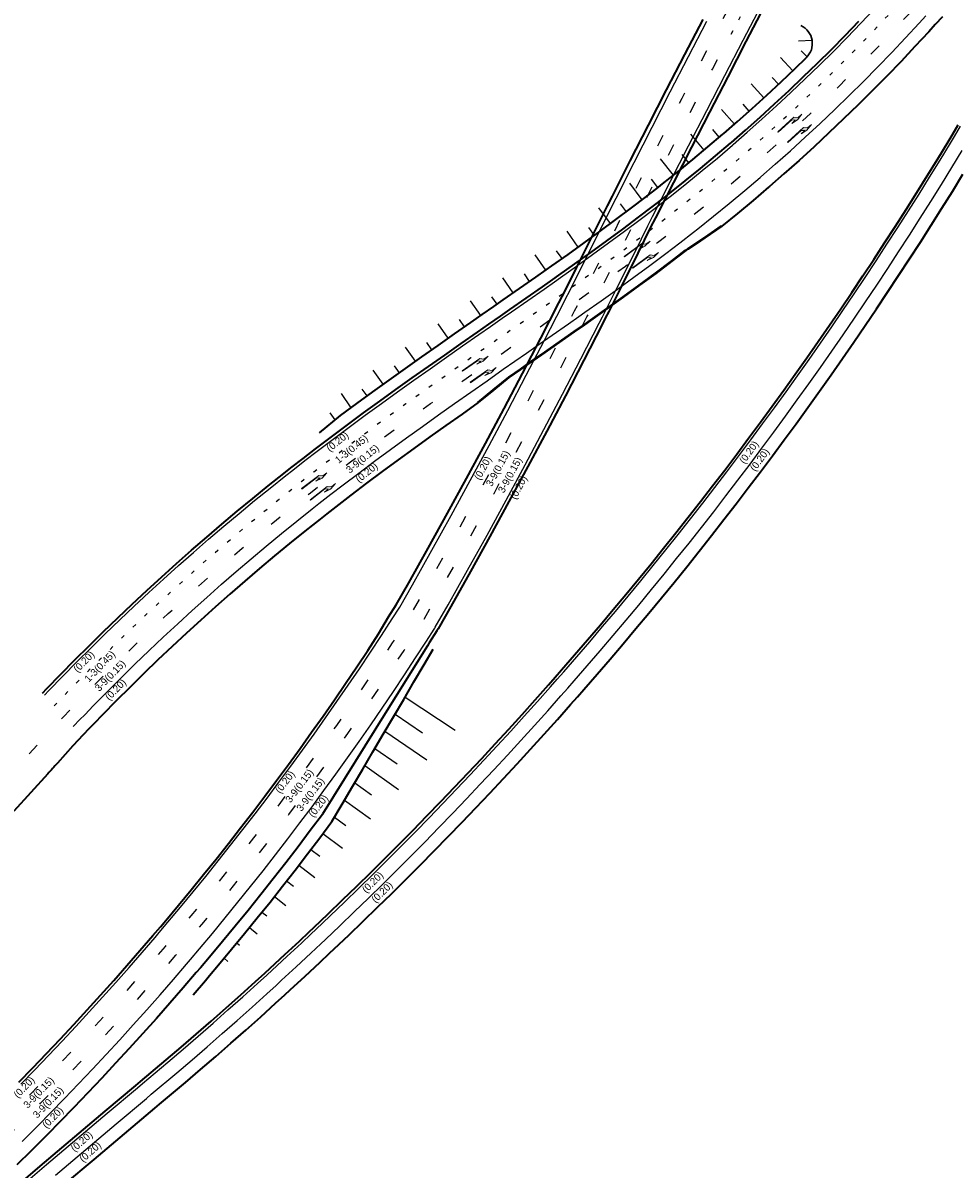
# Model space of a CAD drawing. Header units: metres. Extents: x 84265 to 85604, y 451334 to 452912.
# Tile 4 of 7: x 84920 to 85155, y 452040 to 452328. Entities that reach past the tile are written whole.
import ezdxf

# ---------------------------------------------------------------- set-up
doc = ezdxf.new("R2010")
doc.units = ezdxf.units.M
doc.linetypes.add('13strp', pattern=[4, 1, -3])
doc.linetypes.add('39strp', pattern=[12, 3, -9])
doc.layers.get('0').update_dxf_attribs({"linetype": 'CONTINUOUS'})
for name, color, linetype, lineweight in [('gr-nw-barrier_beton', 210, 'barrbeton', 35), ('gw-nw-kruinlijn', 90, 'CONTINUOUS', 35), ('gw-nw-taludarc', 90, 'CONTINUOUS', 25), ('gw-nw-teenlijn', 90, 'CONTINUOUS', 25), ('mk-nw-13streep 0.45', 7, '13strp', 25), ('mk-nw-39streep 0.15', 7, '39strp', 25), ('mk-nw-pijlre750', 7, 'CONTINUOUS', 18), ('mk-nw-streep 0.20', 7, 'CONTINUOUS', 25), ('mk-nw-t18_1000', 7, 'CONTINUOUS', 18), ('vh-nw-randverharding nieuw', 6, 'CONTINUOUS', 35), ('vh-nw-randverharding oud', 6, 'CONTINUOUS', 35)]:
    doc.layers.add(name, color=color, linetype=linetype, lineweight=lineweight)
doc.styles.add('rtw_iso', font='iso-rtw.shx')
doc.linetypes.add('barrbeton', pattern='A,2,-1,[174,RTW.shx,S=0.5,R=0,X=0,Y=0],-1', length=4)

# ---------------------------------------------------------------- blocks, each defined once
blk = doc.blocks.new('pijlre_750')
blk.add_hatch(color=256).paths.add_polyline_path([(5.45, 0.37), (0, 0.37), (0, 0.23), (4.6, 0.23), (5.2, -0.38), (4, -0.38), (5.7, -0.68), (7.5, -0.38), (6.2, -0.38)])
for p, q in [((0, 0.37), (5.45, 0.37)), ((0, 0.37), (0, 0.23)), ((0, 0.23), (4.6, 0.23)), ((5.2, -0.38), (4.6, 0.23)), ((6.2, -0.38), (5.45, 0.37)), ((4, -0.38), (5.2, -0.38)), ((5.7, -0.68), (4, -0.38)), ((5.7, -0.68), (7.5, -0.38)), ((6.2, -0.38), (7.5, -0.38))]:
    blk.add_line(p, q)

msp = doc.modelspace()

# ---------------------------------------------------------------- linework, layer by layer
at = {"layer": 'gr-nw-barrier_beton', "flags": 128}
msp.add_lwpolyline([(85034.38, 452232.59), (85038.24, 452235.76), (85042.12, 452238.93), (85045.04, 452240.96), (85047.96, 452243), (85050.32, 452244.65), (85058.55, 452250.39), (85061.14, 452252.21), (85062.66, 452253.29), (85066.77, 452256.21), (85070.87, 452259.15), (85074.96, 452262.12), (85079.04, 452265.13), (85083.11, 452268.17), (85086.62, 452270.85), (85087.16, 452271.26), (85090.29, 452273.35), (85091.41, 452274.11), (85095.64, 452277)], dxfattribs=at)
at = {"layer": 'gw-nw-kruinlijn', "flags": 128}
for points in [[(84994.48, 452224.94), (84999.81, 452229.29), (85003.87, 452232.29), (85007.95, 452235.25), (85012.03, 452238.2), (85016.12, 452241.12), (85020.22, 452244.03), (85024.33, 452246.92), (85028.43, 452249.8), (85032.54, 452252.67), (85035.46, 452254.7), (85038.39, 452256.74), (85040.75, 452258.39), (85048.92, 452264.1), (85051.49, 452265.91), (85052.99, 452266.97), (85057.04, 452269.84), (85061.07, 452272.73), (85065.08, 452275.64), (85069.06, 452278.58), (85073.01, 452281.53), (85076.41, 452284.13), (85079.78, 452286.75), (85080.81, 452287.55), (85084.65, 452290.62), (85088.46, 452293.72), (85092.24, 452296.87), (85095.99, 452300.06), (85096.2, 452300.24), (85099.7, 452303.29), (85103.37, 452306.56), (85107.01, 452309.87), (85110.61, 452313.22), (85114.18, 452316.61), (85116.98, 452319.33)], [(84962.69, 452083.51), (84965.8, 452087.12), (84966.85, 452088.35), (84969.1, 452091.02), (84972.38, 452094.94), (84975.63, 452098.88), (84978.86, 452102.85), (84982.06, 452106.84), (84985.23, 452110.85), (84988.38, 452114.88), (84991.49, 452118.93), (84994.58, 452123), (84997.64, 452127.1), (85000.22, 452131.48), (85002.79, 452135.87), (85005.37, 452140.26), (85007.95, 452144.65), (85010.53, 452149.05), (85013.11, 452153.44), (85015.69, 452157.84), (85018.28, 452162.25), (85020.86, 452166.65), (85020.86, 452166.65), (85023.11, 452170.48)]]:
    msp.add_lwpolyline(points, dxfattribs=at)
at = {"layer": 'gw-nw-taludarc'}
for p, q in [((85118.44, 452323.67), (85114.99, 452323.5)), ((85113.6, 452316.06), (85110.47, 452319.4)), ((85117.18, 452319.53), (85115.66, 452321.05)), ((85106.31, 452309.23), (85103.14, 452312.77)), ((85109.98, 452312.63), (85108.39, 452314.35)), ((85102.61, 452305.88), (85101.06, 452307.65)), ((85098.87, 452302.57), (85095.65, 452306.31)), ((85095.09, 452299.3), (85093.45, 452301.25)), ((85091.28, 452296.07), (85087.95, 452300.11)), ((85083.55, 452289.74), (85080.26, 452293.91)), ((85087.43, 452292.88), (85085.77, 452294.95)), ((85075.68, 452283.57), (85072.56, 452287.71)), ((85079.64, 452286.63), (85078.03, 452288.72)), ((85067.69, 452277.57), (85064.78, 452281.56)), ((85071.7, 452280.56), (85070.2, 452282.58)), ((85059.61, 452271.68), (85056.8, 452275.63)), ((85063.66, 452274.61), (85062.23, 452276.61)), ((85051.46, 452265.89), (85048.8, 452269.69)), ((85055.54, 452268.78), (85054.17, 452270.72)), ((85043.27, 452260.15), (85040.67, 452263.9)), ((85047.37, 452263.02), (85046.06, 452264.9)), ((85035.07, 452254.43), (85032.5, 452258.13)), ((85039.17, 452257.29), (85037.88, 452259.15)), ((85026.87, 452248.7), (85024.33, 452252.34)), ((85030.97, 452251.57), (85029.69, 452253.4)), ((85018.7, 452242.94), (85016.18, 452246.51)), ((85022.78, 452245.83), (85021.52, 452247.63)), ((85010.56, 452237.13), (85008.02, 452240.67)), ((85014.62, 452240.05), (85013.36, 452241.82)), ((85002.47, 452231.25), (85000.05, 452234.78)), ((85006.5, 452234.2), (85005.24, 452235.94)), ((85016.04, 452158.43), (85028.61, 452150.05)), ((85013.51, 452154.12), (85020.41, 452149.45)), ((85010.98, 452149.81), (85021.48, 452142.59)), ((85008.44, 452145.49), (85014.01, 452141.61)), ((85005.9, 452141.17), (85014.39, 452135.18)), ((85003.36, 452136.84), (85007.57, 452133.83)), ((85000.82, 452132.51), (85007.34, 452127.77)), ((84998.28, 452128.17), (85001.11, 452126.08)), ((84995.39, 452124.08), (85000.32, 452120.39)), ((84992.37, 452120.09), (84994.6, 452118.4)), ((84989.32, 452116.11), (84993.33, 452113.03)), ((84986.25, 452112.16), (84987.97, 452110.81)), ((84983.15, 452108.22), (84986.05, 452105.93)), ((84980.03, 452104.31), (84981.23, 452103.35)), ((84976.88, 452100.42), (84978.79, 452098.86)), ((84973.71, 452096.55), (84974.42, 452095.95)), ((84970.5, 452092.7), (84971.47, 452091.88))]:
    msp.add_line(p, q, dxfattribs=at)
at = {"layer": 'gw-nw-taludarc', "flags": 128}
msp.add_lwpolyline([(84998.49, 452228.22), (84997.18, 452229.99)], dxfattribs=at)
at = {"layer": 'gw-nw-teenlijn', "lineweight": 30}
msp.add_arc((85113.49, 452322.91), 5, 314.1608, 64.6614, dxfattribs=at)
at = {"layer": 'mk-nw-13streep 0.45', "flags": 128}
for points in [[(85098.11, 452325.28), (85102.73, 452334.13), (85107.37, 452342.97), (85110.14, 452348.22), (85112.03, 452351.71), (85116.82, 452360.45), (85121.65, 452369.17), (85126.52, 452377.87), (85131.42, 452386.55), (85136.37, 452395.2), (85141.35, 452403.83), (85146.38, 452412.44), (85151.44, 452421.03), (85152.45, 452422.73), (85156.55, 452429.59), (85161.69, 452438.13), (85166.87, 452446.65), (85172.09, 452455.15), (85177.34, 452463.61), (85182.64, 452472.06), (85185.36, 452476.37), (85185.38, 452476.4), (85185.39, 452476.41), (85187.97, 452480.54), (85193.28, 452489), (85198.61, 452497.44), (85203.95, 452505.87), (85209.32, 452514.29), (85214.71, 452522.69), (85216.94, 452526.17), (85220.12, 452531.09), (85225.55, 452539.47), (85230.99, 452547.83), (85236.46, 452556.18), (85241.95, 452564.52), (85247.46, 452572.85), (85248.18, 452573.94), (85252.98, 452581.17), (85254.09, 452582.82)], [(84927.76, 452156.19), (84929.05, 452157.54), (84930.43, 452158.97), (84932.53, 452161.14), (84936.04, 452164.7), (84939.58, 452168.24), (84943.15, 452171.74), (84946.75, 452175.21), (84950.37, 452178.66), (84954.03, 452182.07), (84957.72, 452185.45), (84961.44, 452188.79), (84965.18, 452192.11), (84968.96, 452195.39), (84972.76, 452198.64), (84976.59, 452201.86), (84980.45, 452205.04), (84984.34, 452208.19), (84988.25, 452211.31), (84990, 452212.69), (84993.07, 452215.07), (84996.15, 452217.44), (85000.14, 452220.46), (85004.15, 452223.45), (85008.17, 452226.42), (85012.21, 452229.36), (85016.27, 452232.29), (85020.34, 452235.19), (85024.42, 452238.09), (85028.51, 452240.97), (85032.6, 452243.84), (85036.7, 452246.7), (85039.62, 452248.74), (85042.54, 452250.77), (85044.91, 452252.42), (85053.1, 452258.15), (85055.68, 452259.96), (85057.19, 452261.03), (85061.26, 452263.92), (85065.33, 452266.83), (85069.37, 452269.77), (85073.4, 452272.73), (85077.4, 452275.73), (85080.84, 452278.36), (85084.27, 452281.02), (85085.31, 452281.84), (85089.22, 452284.95), (85093.09, 452288.11), (85096.93, 452291.31), (85100.74, 452294.55), (85100.95, 452294.73), (85104.5, 452297.83), (85108.24, 452301.15), (85111.93, 452304.52), (85115.59, 452307.92), (85119.22, 452311.36), (85122.8, 452314.84), (85126.35, 452318.36), (85129.86, 452321.92), (85133.33, 452325.52), (85136.76, 452329.15), (85140.15, 452332.82), (85141.77, 452334.61), (85143.5, 452336.53), (85146.81, 452340.28), (85150.08, 452344.06), (85153.31, 452347.87), (85156.49, 452351.72), (85159.64, 452355.61), (85162.74, 452359.52), (85165.8, 452363.48), (85168.81, 452367.46), (85171.79, 452371.48), (85174.72, 452375.53), (85177.6, 452379.61), (85180.44, 452383.72), (85183.23, 452387.86), (85185.98, 452392.04), (85188.69, 452396.24), (85191.35, 452400.47), (85193.58, 452404.1), (85194.99, 452406.44)]]:
    msp.add_lwpolyline(points, dxfattribs=at)
at = {"layer": 'mk-nw-39streep 0.15', "flags": 128}
for points in [[(84866.97, 452080.22), (84887.38, 452105.06), (84891.91, 452110.38), (84898.39, 452117.97), (84904.91, 452125.53), (84908.19, 452129.29), (84911.48, 452133.04), (84914.78, 452136.77), (84918.11, 452140.47), (84921.45, 452144.16), (84924.83, 452147.82), (84927.51, 452150.69), (84930.2, 452153.54), (84931.65, 452155.05), (84933.02, 452156.47), (84935.1, 452158.62), (84938.59, 452162.17), (84942.11, 452165.68), (84945.66, 452169.16), (84949.23, 452172.61), (84952.84, 452176.03), (84956.48, 452179.42), (84960.14, 452182.78), (84963.84, 452186.11), (84967.56, 452189.4), (84971.31, 452192.66), (84975.09, 452195.89), (84978.9, 452199.09), (84982.73, 452202.25), (84986.59, 452205.38), (84990.48, 452208.48), (84992.22, 452209.85), (84995.27, 452212.22), (84998.33, 452214.58), (85002.3, 452217.58), (85006.29, 452220.56), (85010.3, 452223.51), (85014.33, 452226.45), (85018.37, 452229.36), (85022.43, 452232.26), (85026.5, 452235.15), (85030.58, 452238.02), (85034.67, 452240.89), (85038.76, 452243.75), (85041.68, 452245.78), (85044.6, 452247.82), (85046.96, 452249.46), (85055.17, 452255.2), (85057.75, 452257.02), (85059.27, 452258.09), (85063.36, 452260.99), (85067.43, 452263.91), (85071.5, 452266.86), (85075.54, 452269.84), (85079.57, 452272.86), (85083.04, 452275.51), (85086.49, 452278.19), (85087.54, 452279.01), (85091.48, 452282.15), (85095.38, 452285.33), (85099.25, 452288.55), (85103.08, 452291.82), (85103.3, 452292), (85106.88, 452295.13), (85110.65, 452298.48), (85114.37, 452301.87), (85118.06, 452305.3), (85121.71, 452308.76), (85125.32, 452312.27), (85128.9, 452315.82), (85132.44, 452319.41), (85135.93, 452323.03), (85139.39, 452326.7), (85142.81, 452330.4), (85144.44, 452332.19), (85146.18, 452334.13), (85149.52, 452337.91), (85152.81, 452341.72), (85156.07, 452345.56), (85159.28, 452349.44), (85162.45, 452353.36), (85165.57, 452357.3), (85168.66, 452361.29), (85171.7, 452365.3), (85174.69, 452369.35), (85177.64, 452373.43), (85180.55, 452377.55), (85183.41, 452381.69), (85186.23, 452385.87), (85189, 452390.07), (85191.73, 452394.31), (85194.41, 452398.57), (85196.65, 452402.23), (85198.86, 452405.91), (85199.62, 452407.19), (85202.16, 452411.53), (85204.66, 452415.9), (85207.12, 452420.29), (85209.54, 452424.69), (85211.93, 452429.1), (85214.3, 452433.52), (85216.65, 452437.95), (85218.98, 452442.38), (85221.3, 452446.82), (85223.62, 452451.25), (85223.65, 452451.32), (85228.24, 452460.12), (85232.87, 452468.98), (85237.49, 452477.85), (85242.12, 452486.72), (85246.75, 452495.58), (85251.37, 452504.45), (85256, 452513.31), (85260.62, 452522.18), (85263.66, 452527.99), (85265.25, 452531.04), (85268.87, 452537.97), (85269.88, 452539.91), (85274.51, 452548.77), (85279.16, 452557.6), (85281.5, 452562.01), (85283.86, 452566.4), (85286.23, 452570.79), (85288.62, 452575.16), (85288.65, 452575.21), (85291.03, 452579.52), (85293.47, 452583.86), (85295.94, 452588.18), (85298.43, 452592.48), (85300.7, 452596.33), (85303.52, 452601.03), (85306.12, 452605.27), (85308.76, 452609.48), (85311.42, 452613.68), (85314.13, 452617.85), (85316.07, 452620.8), (85316.87, 452622), (85319.64, 452626.13), (85322.44, 452630.23), (85325.29, 452634.31), (85328.16, 452638.37), (85331.07, 452642.4), (85334.01, 452646.41), (85336.99, 452650.39), (85339.99, 452654.35), (85343.03, 452658.29), (85346.11, 452662.19), (85349.21, 452666.08), (85352.35, 452669.93), (85355.52, 452673.76), (85358.73, 452677.56), (85361.96, 452681.34), (85365.23, 452685.09), (85368.52, 452688.81), (85371.85, 452692.51), (85375.21, 452696.17), (85378.6, 452699.81), (85382.01, 452703.42), (85385.46, 452707), (85388.94, 452710.56), (85392.45, 452714.08), (85395.99, 452717.57), (85399.55, 452721.04), (85403.15, 452724.47), (85406, 452727.16), (85410.42, 452731.25), (85414.1, 452734.6), (85417.8, 452737.93), (85421.53, 452741.23), (85425.28, 452744.52), (85429.04, 452747.78), (85429.16, 452747.88), (85432.82, 452751.03), (85436.62, 452754.27), (85440.43, 452757.49), (85444.24, 452760.71), (85448.07, 452763.92), (85451.9, 452767.13), (85455.73, 452770.34), (85456.2, 452770.73), (85463.4, 452776.75), (85471.08, 452783.17), (85478.75, 452789.58), (85486.42, 452796), (85494.09, 452802.41), (85501.76, 452808.82), (85509.44, 452815.24), (85517.11, 452821.65), (85524.78, 452828.07), (85532.45, 452834.48), (85540.12, 452840.9), (85547.8, 452847.31), (85555.47, 452853.72), (85560.65, 452858.05), (85563.14, 452860.14), (85570.81, 452866.55), (85578.48, 452872.97), (85585.44, 452878.78), (85586.15, 452879.38), (85593.83, 452885.79), (85599.54, 452890.47)], [(84268.18, 451339.36), (84329.11, 451409.2), (84335.69, 451416.73), (84342.28, 451424.26), (84343.3, 451425.43), (84348.86, 451431.79), (84355.44, 451439.31), (84362.02, 451446.84), (84368.42, 451454.15), (84368.61, 451454.37), (84375.19, 451461.9), (84381.77, 451469.42), (84388.36, 451476.95), (84394.94, 451484.48), (84401.52, 451492.01), (84407.72, 451499.09), (84408.11, 451499.53), (84414.69, 451507.06), (84421.27, 451514.59), (84427.86, 451522.12), (84434.44, 451529.64), (84441.02, 451537.17), (84447.6, 451544.7), (84454.19, 451552.23), (84460.77, 451559.75), (84463.99, 451563.44), (84467.35, 451567.28), (84473.94, 451574.81), (84480.52, 451582.34), (84487.1, 451589.86), (84493.69, 451597.39), (84500.27, 451604.92), (84506.85, 451612.45), (84513.43, 451619.98), (84520.02, 451627.5), (84520.27, 451627.79), (84526.6, 451635.03), (84533.18, 451642.56), (84539.77, 451650.09), (84546.35, 451657.61), (84552.93, 451665.14), (84559.52, 451672.67), (84566.1, 451680.2), (84572.68, 451687.72), (84579.27, 451695.25), (84585.85, 451702.78), (84592.43, 451710.31), (84599.01, 451717.83), (84605.6, 451725.36), (84612.18, 451732.89), (84618.76, 451740.42), (84623.18, 451745.47), (84625.35, 451747.94), (84631.93, 451755.47), (84638.51, 451763), (84645.1, 451770.53), (84651.68, 451778.05), (84658.26, 451785.58), (84664.84, 451793.11), (84671.43, 451800.64), (84678.01, 451808.16), (84684.59, 451815.69), (84691.18, 451823.22), (84697.76, 451830.75), (84704.34, 451838.27), (84705.07, 451839.11), (84710.93, 451845.8), (84717.52, 451853.3), (84718.23, 451854.1), (84724.14, 451860.77), (84730.8, 451868.21), (84731.45, 451868.94), (84737.49, 451875.62), (84744.22, 451883), (84750.98, 451890.34), (84757.78, 451897.65), (84764.61, 451904.93), (84771.48, 451912.18), (84778.38, 451919.4), (84785.32, 451926.58), (84792.28, 451933.73), (84799.29, 451940.84), (84806.32, 451947.93), (84813.4, 451954.98), (84820.5, 451961.99), (84827.64, 451968.97), (84834.81, 451975.92), (84842.01, 451982.83), (84849.25, 451989.71), (84856.51, 451996.56), (84859.74, 451999.57), (84863.82, 452003.37), (84871.15, 452010.16), (84874.37, 452013.14), (84878.49, 452016.95), (84885.83, 452023.75), (84893.15, 452030.59), (84896.8, 452034.03), (84900.43, 452037.48), (84904.06, 452040.94), (84907.66, 452044.43), (84911.25, 452047.94), (84914.82, 452051.47), (84915.77, 452052.42), (84918.84, 452055.5), (84921.9, 452058.6), (84925.4, 452062.21), (84928.87, 452065.83), (84932.32, 452069.48), (84935.75, 452073.15), (84939.15, 452076.85), (84942.53, 452080.57), (84945.88, 452084.31), (84949.2, 452088.08), (84952.5, 452091.86), (84955.78, 452095.67), (84956.81, 452096.88), (84959.02, 452099.5), (84962.25, 452103.36), (84965.44, 452107.23), (84968.61, 452111.13), (84971.75, 452115.05), (84974.87, 452118.99), (84977.96, 452122.95), (84981.02, 452126.93), (84984.06, 452130.93), (84987.07, 452134.95), (84990.05, 452138.99), (84993, 452143.06), (84995.93, 452147.14), (84998.83, 452151.24), (85001.7, 452155.36), (85004.54, 452159.5), (85007.35, 452163.66), (85010.14, 452167.84), (85012.9, 452172.04), (85015.63, 452176.26), (85017.54, 452179.25), (85017.59, 452179.32), (85017.63, 452179.39), (85020.82, 452185.03), (85025.72, 452193.76), (85030.58, 452202.52), (85035.39, 452211.31), (85040.15, 452220.13), (85044.86, 452228.97), (85049.52, 452237.84), (85054.14, 452246.73), (85058.7, 452255.65), (85059.52, 452257.24), (85060.38, 452258.95), (85063.22, 452264.59), (85067.69, 452273.55), (85070.91, 452280.08), (85072.12, 452282.48), (85076.65, 452291.39), (85081.19, 452300.29), (85085.75, 452309.18), (85090.34, 452318.06), (85094.94, 452326.93), (85099.56, 452335.79), (85104.21, 452344.64), (85106.99, 452349.91), (85108.89, 452353.42), (85113.69, 452362.17), (85118.52, 452370.91), (85123.4, 452379.62), (85128.32, 452388.31), (85133.27, 452396.98), (85138.26, 452405.63), (85143.3, 452414.25), (85148.37, 452422.85), (85149.38, 452424.56), (85153.48, 452431.43), (85158.63, 452439.99), (85163.82, 452448.52), (85169.04, 452457.02), (85174.31, 452465.51), (85179.61, 452473.97), (85182.34, 452478.29), (85182.35, 452478.3), (85182.35, 452478.31), (85184.94, 452482.44), (85190.25, 452490.9), (85195.59, 452499.35), (85200.94, 452507.79), (85206.31, 452516.22), (85211.7, 452524.63), (85213.94, 452528.1), (85217.12, 452533.03), (85222.55, 452541.41), (85228, 452549.79), (85233.47, 452558.15), (85238.97, 452566.49), (85244.48, 452574.83), (85245.2, 452575.91), (85250.01, 452583.15), (85255.56, 452591.46), (85261.13, 452599.75), (85266.72, 452608.03), (85272.33, 452616.3), (85277.96, 452624.56), (85281.51, 452629.73), (85281.51, 452629.74)], [(84271, 451336.88), (84331.71, 451406.93), (84338.29, 451414.46), (84344.87, 451421.99), (84345.89, 451423.16), (84351.46, 451429.52), (84358.04, 451437.04), (84364.62, 451444.57), (84371.01, 451451.88), (84371.2, 451452.1), (84377.79, 451459.63), (84384.37, 451467.15), (84390.95, 451474.68), (84397.54, 451482.21), (84404.12, 451489.74), (84410.32, 451496.82), (84410.7, 451497.26), (84417.29, 451504.79), (84423.87, 451512.32), (84430.45, 451519.85), (84437.04, 451527.37), (84443.62, 451534.9), (84450.2, 451542.43), (84456.78, 451549.96), (84463.37, 451557.48), (84466.59, 451561.17), (84469.95, 451565.01), (84476.53, 451572.54), (84483.12, 451580.07), (84489.7, 451587.59), (84496.28, 451595.12), (84502.87, 451602.65), (84509.45, 451610.18), (84516.03, 451617.7), (84522.61, 451625.23), (84522.86, 451625.52), (84529.2, 451632.76), (84535.78, 451640.29), (84542.36, 451647.81), (84548.95, 451655.34), (84555.53, 451662.87), (84562.11, 451670.4), (84568.7, 451677.92), (84575.28, 451685.45), (84581.86, 451692.98), (84588.45, 451700.51), (84595.03, 451708.03), (84601.61, 451715.56), (84608.19, 451723.09), (84614.78, 451730.62), (84621.36, 451738.14), (84625.78, 451743.2), (84627.94, 451745.67), (84634.53, 451753.2), (84641.11, 451760.73), (84647.69, 451768.25), (84654.28, 451775.78), (84660.86, 451783.31), (84667.44, 451790.84), (84674.02, 451798.36), (84680.61, 451805.89), (84687.19, 451813.42), (84693.77, 451820.95), (84700.36, 451828.47), (84706.94, 451836), (84707.67, 451836.84), (84713.52, 451843.52), (84720.11, 451851.02), (84720.82, 451851.82), (84726.72, 451858.48), (84733.36, 451865.91), (84734.02, 451866.63), (84740.05, 451873.3), (84746.76, 451880.67), (84753.51, 451888), (84760.3, 451895.3), (84767.12, 451902.57), (84773.98, 451909.8), (84780.87, 451917.01), (84787.79, 451924.18), (84794.75, 451931.31), (84801.74, 451938.42), (84808.77, 451945.49), (84815.83, 451952.53), (84822.92, 451959.53), (84830.04, 451966.5), (84837.2, 451973.44), (84844.39, 451980.34), (84851.62, 451987.21), (84858.87, 451994.04), (84862.09, 451997.05), (84866.16, 452000.84), (84873.49, 452007.63), (84876.71, 452010.6), (84880.83, 452014.42), (84888.18, 452021.23), (84895.51, 452028.07), (84899.17, 452031.52), (84902.81, 452034.98), (84906.45, 452038.46), (84910.07, 452041.96), (84913.67, 452045.48), (84917.26, 452049.02), (84918.21, 452049.97), (84921.3, 452053.07), (84924.36, 452056.19), (84927.88, 452059.81), (84931.37, 452063.45), (84934.84, 452067.12), (84938.28, 452070.81), (84941.7, 452074.52), (84945.09, 452078.26), (84948.45, 452082.02), (84951.8, 452085.8), (84955.11, 452089.61), (84958.4, 452093.43), (84959.44, 452094.65), (84961.66, 452097.28), (84964.9, 452101.15), (84968.11, 452105.05), (84971.29, 452108.96), (84974.45, 452112.9), (84977.58, 452116.86), (84980.69, 452120.83), (84983.76, 452124.83), (84986.81, 452128.85), (84989.84, 452132.89), (84992.83, 452136.96), (84995.8, 452141.04), (84998.74, 452145.14), (85001.65, 452149.26), (85004.53, 452153.4), (85007.39, 452157.56), (85010.22, 452161.74), (85013.02, 452165.94), (85015.79, 452170.16), (85018.53, 452174.39), (85020.45, 452177.4), (85020.54, 452177.54), (85020.62, 452177.69), (85023.82, 452183.33), (85028.74, 452192.08), (85033.6, 452200.86), (85038.42, 452209.67), (85043.19, 452218.5), (85047.91, 452227.36), (85052.58, 452236.24), (85057.2, 452245.15), (85061.78, 452254.08), (85062.59, 452255.68), (85063.46, 452257.4), (85066.31, 452263.04), (85070.78, 452272.02), (85074, 452278.54), (85075.2, 452280.93), (85079.72, 452289.83), (85084.26, 452298.72), (85088.82, 452307.61), (85093.4, 452316.48), (85098, 452325.34)]]:
    msp.add_lwpolyline(points, dxfattribs=at)
at = {"layer": 'mk-nw-streep 0.20', "flags": 128}
for points in [[(84919.71, 452046.56), (84920.67, 452047.52), (84923.77, 452050.63), (84926.85, 452053.76), (84930.38, 452057.4), (84933.89, 452061.06), (84937.37, 452064.74), (84940.83, 452068.45), (84944.26, 452072.18), (84947.67, 452075.93), (84951.05, 452079.71), (84954.41, 452083.51), (84957.74, 452087.33), (84961.04, 452091.18), (84962.08, 452092.4), (84964.32, 452095.04), (84967.57, 452098.93), (84970.8, 452102.84), (84974, 452106.78), (84977.17, 452110.73), (84980.32, 452114.71), (84983.43, 452118.71), (84986.53, 452122.72), (84989.59, 452126.76), (84992.63, 452130.82), (84995.64, 452134.9), (84998.62, 452139), (85001.57, 452143.12), (85004.5, 452147.26), (85007.39, 452151.42), (85010.26, 452155.6), (85013.1, 452159.8), (85015.91, 452164.02), (85018.7, 452168.26), (85021.45, 452172.52), (85023.39, 452175.54), (85023.52, 452175.75), (85023.64, 452175.97), (85026.85, 452181.62), (85031.77, 452190.39), (85036.65, 452199.18), (85041.47, 452208.01), (85046.25, 452216.86), (85050.98, 452225.73), (85055.66, 452234.63), (85060.29, 452243.55), (85064.88, 452252.51), (85065.69, 452254.11), (85066.56, 452255.83), (85069.41, 452261.48), (85073.9, 452270.48), (85077.11, 452276.99), (85078.3, 452279.36), (85082.82, 452288.25), (85087.35, 452297.14), (85091.91, 452306.01), (85096.49, 452314.88), (85101.08, 452323.73), (85105.7, 452332.58)], [(84925.29, 452158.86), (84926.43, 452160.05), (84929.93, 452163.67), (84933.46, 452167.26), (84937.03, 452170.81), (84940.62, 452174.34), (84944.24, 452177.83), (84947.89, 452181.3), (84951.57, 452184.73), (84955.28, 452188.13), (84959.03, 452191.5), (84962.79, 452194.83), (84966.59, 452198.14), (84970.42, 452201.41), (84974.27, 452204.64), (84978.15, 452207.85), (84982.06, 452211.02), (84986, 452214.15), (84987.77, 452215.54), (84990.85, 452217.94), (84993.95, 452220.32), (84997.96, 452223.36), (85001.99, 452226.36), (85006.03, 452229.34), (85010.09, 452232.3), (85014.16, 452235.23), (85018.24, 452238.15), (85022.33, 452241.05), (85026.42, 452243.93), (85030.52, 452246.81), (85034.63, 452249.67), (85037.55, 452251.71), (85040.47, 452253.75), (85042.83, 452255.39), (85051.02, 452261.11), (85053.59, 452262.92), (85055.1, 452263.99), (85059.16, 452266.87), (85063.21, 452269.77), (85067.23, 452272.7), (85071.23, 452275.65), (85075.21, 452278.62), (85078.63, 452281.23), (85082.03, 452283.87), (85083.07, 452284.68), (85086.94, 452287.77), (85090.79, 452290.91), (85094.6, 452294.08), (85098.37, 452297.3), (85098.58, 452297.48), (85102.11, 452300.55), (85105.81, 452303.85), (85109.48, 452307.18), (85113.11, 452310.56), (85116.71, 452313.98), (85120.26, 452317.43), (85123.78, 452320.92), (85127.26, 452324.45), (85130.71, 452328.02), (85134.11, 452331.63)], [(84925.29, 452158.86), (84926.43, 452160.05), (84929.93, 452163.67), (84933.46, 452167.26), (84937.03, 452170.81), (84940.62, 452174.34), (84944.24, 452177.83), (84947.89, 452181.3), (84951.57, 452184.73), (84955.28, 452188.13), (84959.03, 452191.5), (84962.79, 452194.83), (84966.59, 452198.14), (84970.42, 452201.41), (84974.27, 452204.64), (84978.15, 452207.85), (84982.06, 452211.02), (84986, 452214.15), (84987.77, 452215.54), (84990.85, 452217.94), (84993.95, 452220.32), (84997.96, 452223.36), (85001.99, 452226.36), (85006.03, 452229.34), (85010.09, 452232.3), (85014.16, 452235.23), (85018.24, 452238.15), (85022.33, 452241.05), (85026.42, 452243.93), (85030.52, 452246.81), (85034.63, 452249.67), (85037.55, 452251.71), (85040.47, 452253.75), (85042.83, 452255.39), (85051.02, 452261.11), (85053.59, 452262.92), (85055.1, 452263.99), (85059.16, 452266.87), (85063.21, 452269.77), (85067.23, 452272.7), (85071.23, 452275.65), (85075.21, 452278.62), (85078.63, 452281.23), (85082.03, 452283.87), (85083.07, 452284.68), (85086.94, 452287.77), (85090.79, 452290.91), (85094.6, 452294.08), (85098.37, 452297.3), (85098.58, 452297.48), (85102.11, 452300.55), (85105.81, 452303.85), (85109.48, 452307.18), (85113.11, 452310.56), (85116.71, 452313.98), (85120.26, 452317.43), (85123.78, 452320.92), (85127.26, 452324.45), (85130.71, 452328.02), (85134.11, 452331.63)], [(84932.58, 452150.99), (84932.72, 452151.14), (84934.16, 452152.65), (84935.52, 452154.05), (84937.59, 452156.2), (84941.06, 452159.72), (84944.55, 452163.21), (84948.08, 452166.67), (84951.64, 452170.1), (84955.22, 452173.5), (84958.84, 452176.87), (84962.48, 452180.21), (84966.15, 452183.51), (84969.85, 452186.79), (84973.58, 452190.03), (84977.33, 452193.24), (84981.12, 452196.42), (84984.93, 452199.56), (84988.77, 452202.68), (84992.63, 452205.75), (84994.37, 452207.12), (84997.4, 452209.47), (85000.44, 452211.82), (85004.39, 452214.8), (85008.36, 452217.77), (85012.35, 452220.71), (85016.36, 452223.63), (85020.4, 452226.54), (85024.44, 452229.43), (85028.5, 452232.31), (85032.58, 452235.18), (85036.66, 452238.04), (85040.75, 452240.9), (85043.67, 452242.93), (85046.59, 452244.97), (85048.95, 452246.61), (85057.17, 452252.36), (85059.75, 452254.18), (85061.27, 452255.25), (85065.37, 452258.16), (85069.47, 452261.1), (85073.55, 452264.06), (85077.61, 452267.06), (85081.66, 452270.09), (85085.16, 452272.75), (85088.63, 452275.45), (85089.69, 452276.28), (85093.66, 452279.44), (85097.59, 452282.65), (85101.49, 452285.9), (85105.35, 452289.19), (85105.57, 452289.37), (85109.18, 452292.52), (85112.97, 452295.89), (85116.72, 452299.31), (85120.44, 452302.76), (85124.12, 452306.26), (85127.76, 452309.79), (85131.36, 452313.37), (85134.92, 452316.98), (85138.45, 452320.63), (85141.93, 452324.32), (85145.37, 452328.05), (85147.02, 452329.86)], [(84919.41, 452061.03), (84922.9, 452064.62), (84926.36, 452068.23), (84929.79, 452071.86), (84933.2, 452075.52), (84936.59, 452079.2), (84939.95, 452082.9), (84943.28, 452086.62), (84946.59, 452090.37), (84949.87, 452094.14), (84953.13, 452097.93), (84954.16, 452099.13), (84956.37, 452101.74), (84959.58, 452105.57), (84962.76, 452109.43), (84965.92, 452113.3), (84969.06, 452117.2), (84972.16, 452121.11), (84975.24, 452125.05), (84978.29, 452129.01), (84981.32, 452132.99), (84984.32, 452136.99), (84987.29, 452141.01), (84990.23, 452145.06), (84993.15, 452149.12), (84996.04, 452153.2), (84998.9, 452157.3), (85001.73, 452161.42), (85004.54, 452165.55), (85007.32, 452169.71), (85010.07, 452173.89), (85012.79, 452178.08), (85014.69, 452181.07), (85017.88, 452186.68), (85022.78, 452195.41), (85027.62, 452204.15), (85032.42, 452212.93), (85037.17, 452221.72), (85041.88, 452230.55), (85046.53, 452239.4), (85051.14, 452248.28), (85055.7, 452257.18), (85056.51, 452258.77), (85057.37, 452260.48), (85060.21, 452266.1), (85064.67, 452275.05), (85067.89, 452281.58), (85069.11, 452284.01), (85073.64, 452292.93), (85078.19, 452301.83), (85082.75, 452310.73), (85087.34, 452319.61), (85091.95, 452328.49)], [(84918.2, 452034.26), (84925.81, 452040.76), (84933.43, 452047.23), (84941.08, 452053.68), (84948.74, 452060.1), (84949.96, 452061.13), (84956.39, 452066.55), (84960.18, 452069.8), (84963.97, 452073.07), (84967.73, 452076.36), (84971.48, 452079.67), (84975.21, 452082.99), (84978.92, 452086.34), (84981.23, 452088.45), (84982.61, 452089.71), (84986.29, 452093.1), (84989.95, 452096.51), (84992.43, 452098.84), (84993.59, 452099.93), (84997.21, 452103.38), (85000.82, 452106.84), (85004.4, 452110.33), (85007.97, 452113.83), (85011.52, 452117.35), (85015.05, 452120.89), (85018.56, 452124.45), (85022.06, 452128.02), (85025.53, 452131.62), (85028.99, 452135.23), (85032.42, 452138.86), (85035.84, 452142.51), (85039.24, 452146.18), (85042.62, 452149.86), (85045.98, 452153.57), (85049.32, 452157.29), (85052.64, 452161.03), (85054.33, 452162.95), (85055.94, 452164.78), (85059.22, 452168.55), (85062.48, 452172.34), (85065.72, 452176.15), (85068.94, 452179.97), (85072.14, 452183.82), (85075.32, 452187.67), (85078.48, 452191.55), (85081.62, 452195.44), (85084.74, 452199.35), (85087.83, 452203.27), (85090.91, 452207.21), (85093.97, 452211.17), (85097, 452215.14), (85100.02, 452219.13), (85103.01, 452223.13), (85105.99, 452227.15), (85108.94, 452231.18), (85111.87, 452235.24), (85114.78, 452239.3), (85117.66, 452243.38), (85120.53, 452247.48), (85123.37, 452251.59), (85126.2, 452255.72), (85129, 452259.86), (85131.78, 452264.01), (85134.53, 452268.18), (85137.27, 452272.37), (85139.98, 452276.57), (85142.67, 452280.78), (85145.34, 452285.01), (85147.99, 452289.25), (85150.61, 452293.51), (85153.21, 452297.78), (85154.24, 452299.47), (85155.79, 452302.06)], [(84928.08, 452038.09), (84935.7, 452044.56), (84943.33, 452051), (84950.98, 452057.42), (84952.2, 452058.44), (84958.65, 452063.88), (84962.47, 452067.14), (84966.26, 452070.42), (84970.04, 452073.73), (84973.8, 452077.05), (84977.55, 452080.39), (84981.27, 452083.75), (84983.59, 452085.86), (84984.98, 452087.13), (84988.67, 452090.53), (84992.34, 452093.95), (84994.83, 452096.29), (84996, 452097.39), (84999.63, 452100.85), (85003.25, 452104.33), (85006.85, 452107.82), (85010.43, 452111.34), (85013.99, 452114.87), (85017.54, 452118.42), (85021.06, 452121.99), (85024.57, 452125.58), (85028.05, 452129.19), (85031.52, 452132.82), (85034.97, 452136.46), (85038.4, 452140.13), (85041.81, 452143.81), (85045.2, 452147.51), (85048.57, 452151.22), (85051.93, 452154.96), (85055.26, 452158.71), (85056.96, 452160.64), (85058.57, 452162.48), (85061.86, 452166.26), (85065.14, 452170.07), (85068.39, 452173.89), (85071.62, 452177.73), (85074.83, 452181.58), (85078.03, 452185.45), (85081.2, 452189.34), (85084.35, 452193.25), (85087.48, 452197.17), (85090.59, 452201.11), (85093.68, 452205.06), (85096.74, 452209.03), (85099.79, 452213.02), (85102.82, 452217.02), (85105.82, 452221.04), (85108.81, 452225.08), (85111.77, 452229.13), (85114.71, 452233.19), (85117.63, 452237.27), (85120.53, 452241.37), (85123.4, 452245.48), (85126.26, 452249.61), (85129.09, 452253.75), (85131.9, 452257.9), (85134.69, 452262.08), (85137.46, 452266.26), (85140.2, 452270.46), (85142.93, 452274.68), (85145.63, 452278.91), (85148.31, 452283.15), (85150.96, 452287.41), (85153.6, 452291.68), (85156.21, 452295.96)]]:
    msp.add_lwpolyline(points, dxfattribs=at)
at = {"layer": 'vh-nw-randverharding nieuw', "flags": 128}
for points in [[(85106.41, 452332.21), (85101.79, 452323.37), (85097.2, 452314.51), (85092.62, 452305.65), (85088.07, 452296.77), (85083.53, 452287.89), (85079.02, 452279), (85077.82, 452276.64), (85074.62, 452270.13), (85070.13, 452261.12), (85067.28, 452255.46), (85066.4, 452253.74), (85065.59, 452252.14), (85061, 452243.19), (85056.37, 452234.26), (85051.69, 452225.36), (85046.95, 452216.48), (85042.17, 452207.62), (85037.35, 452198.8), (85032.47, 452190), (85027.55, 452181.23), (85024.34, 452175.57), (85024.2, 452175.33), (85024.06, 452175.11), (85022.13, 452172.08), (85021.65, 452171.34), (85011.45, 452154.94)], [(84924.82, 452159.37), (84925.93, 452160.54), (84929.43, 452164.16), (84932.97, 452167.75), (84936.53, 452171.31), (84940.13, 452174.84), (84943.76, 452178.34), (84947.41, 452181.81), (84951.1, 452185.24), (84954.81, 452188.65), (84958.56, 452192.02), (84962.33, 452195.36), (84966.14, 452198.67), (84969.97, 452201.94), (84973.83, 452205.18), (84977.71, 452208.39), (84981.63, 452211.56), (84985.57, 452214.7), (84987.34, 452216.09), (84990.42, 452218.49), (84993.53, 452220.88), (84997.54, 452223.92), (85001.57, 452226.93), (85005.62, 452229.91), (85009.68, 452232.87), (85013.75, 452235.8), (85017.83, 452238.72), (85021.92, 452241.62), (85026.02, 452244.5), (85030.12, 452247.38), (85034.23, 452250.25), (85037.15, 452252.28), (85040.07, 452254.32), (85042.43, 452255.97), (85050.62, 452261.69), (85053.19, 452263.49), (85054.69, 452264.56), (85058.75, 452267.44), (85062.8, 452270.34), (85066.82, 452273.26), (85070.82, 452276.21), (85074.79, 452279.18), (85078.21, 452281.79), (85081.6, 452284.42), (85082.63, 452285.23), (85086.5, 452288.32), (85090.34, 452291.45), (85094.14, 452294.62), (85097.91, 452297.83), (85098.12, 452298.01), (85101.65, 452301.08), (85105.34, 452304.37), (85109.01, 452307.7), (85112.63, 452311.07), (85116.22, 452314.48), (85119.77, 452317.93), (85123.29, 452321.42), (85126.76, 452324.94), (85130.2, 452328.5)], [(84917.75, 452034.79), (84925.36, 452041.29), (84932.98, 452047.76), (84940.63, 452054.21), (84948.29, 452060.64), (84949.51, 452061.66), (84955.93, 452067.08), (84959.73, 452070.33), (84963.51, 452073.59), (84967.27, 452076.88), (84971.01, 452080.19), (84974.74, 452083.52), (84978.45, 452086.86), (84980.76, 452088.96), (84982.14, 452090.23), (84985.81, 452093.61), (84989.47, 452097.02), (84991.95, 452099.35), (84993.11, 452100.44), (84996.73, 452103.88), (85000.33, 452107.35), (85003.91, 452110.83), (85007.48, 452114.33), (85011.03, 452117.85), (85014.55, 452121.38), (85018.06, 452124.94), (85021.55, 452128.51), (85025.03, 452132.1), (85028.48, 452135.71), (85031.91, 452139.34), (85035.33, 452142.99), (85038.72, 452146.65), (85042.1, 452150.34), (85045.46, 452154.04), (85048.79, 452157.75), (85052.11, 452161.49), (85053.81, 452163.41), (85055.41, 452165.24), (85058.69, 452169.01), (85061.95, 452172.8), (85065.18, 452176.6), (85068.4, 452180.42), (85071.6, 452184.26), (85074.78, 452188.12), (85077.93, 452191.99), (85081.07, 452195.88), (85084.19, 452199.78), (85087.28, 452203.7), (85090.36, 452207.64), (85093.41, 452211.59), (85096.45, 452215.56), (85099.46, 452219.55), (85102.45, 452223.55), (85105.42, 452227.56), (85108.37, 452231.6), (85111.3, 452235.64), (85114.21, 452239.71), (85117.09, 452243.79), (85119.96, 452247.88), (85122.8, 452251.99), (85125.62, 452256.11), (85128.42, 452260.25), (85131.19, 452264.4), (85133.95, 452268.57), (85136.68, 452272.75), (85139.39, 452276.95), (85142.08, 452281.16), (85144.75, 452285.38), (85147.39, 452289.62), (85150.02, 452293.87), (85152.62, 452298.14), (85153.64, 452299.83), (85155.19, 452302.42)], [(85058.6, 452250.31), (85058.6, 452250.31), (85050.38, 452244.56), (85048.2, 452243.04)], [(85011.45, 452154.94), (84995.25, 452128.91), (84995.24, 452128.88), (84992.19, 452124.81), (84989.11, 452120.75), (84986, 452116.72), (84982.87, 452112.7), (84979.71, 452108.71), (84976.53, 452104.74), (84973.31, 452100.79), (84970.07, 452096.86), (84966.81, 452092.95), (84964.56, 452090.3), (84963.51, 452089.07), (84960.2, 452085.21), (84956.85, 452081.37), (84953.48, 452077.55), (84950.08, 452073.76), (84946.66, 452069.99), (84943.21, 452066.24), (84939.74, 452062.52), (84936.24, 452058.82), (84932.72, 452055.14), (84929.17, 452051.49), (84926.08, 452048.34), (84922.96, 452045.22), (84922, 452044.26), (84918.38, 452040.68)], [(84918.91, 452061.52), (84922.39, 452065.1), (84925.85, 452068.71), (84929.28, 452072.34), (84932.69, 452075.99), (84936.07, 452079.67), (84939.43, 452083.37), (84942.76, 452087.09), (84946.06, 452090.83), (84949.34, 452094.6), (84952.6, 452098.38), (84954.5, 452100.63)]]:
    msp.add_lwpolyline(points, dxfattribs=at)
msp.add_lwpolyline([(85151.2, 452329.65), (85149.43, 452327.68), (85147.77, 452325.86), (85144.3, 452322.11), (85140.8, 452318.39), (85137.25, 452314.71), (85133.66, 452311.07), (85130.04, 452307.47), (85126.37, 452303.92), (85122.67, 452300.4), (85118.92, 452296.92), (85115.14, 452293.48), (85111.33, 452290.08), (85107.69, 452286.91), (85107.47, 452286.73), (85103.58, 452283.41), (85099.66, 452280.14), (85095.7, 452276.91), (85091.47, 452274.02), (85090.35, 452273.27), (85087.22, 452271.18), (85086.68, 452270.77), (85083.17, 452268.09), (85079.1, 452265.05), (85075.02, 452262.04), (85070.93, 452259.07), (85066.83, 452256.12), (85062.72, 452253.21), (85061.19, 452252.13), (85058.6, 452250.31), (85050.38, 452244.56), (85048.02, 452242.92), (85045.1, 452240.88), (85042.18, 452238.85), (85038.31, 452235.68), (85034.44, 452232.52), (85030.38, 452229.65), (85026.33, 452226.78), (85022.29, 452223.9), (85018.27, 452221), (85014.27, 452218.09), (85010.3, 452215.16), (85006.34, 452212.21), (85002.42, 452209.23), (84999.38, 452206.9), (84996.37, 452204.56), (84994.65, 452203.2), (84990.8, 452200.14), (84986.99, 452197.05), (84983.2, 452193.92), (84979.44, 452190.76), (84975.7, 452187.57), (84971.99, 452184.35), (84968.31, 452181.09), (84964.66, 452177.8), (84961.04, 452174.48), (84957.45, 452171.13), (84953.88, 452167.75), (84950.35, 452164.34), (84946.84, 452160.9), (84943.36, 452157.43), (84939.92, 452153.93), (84937.85, 452151.79), (84936.5, 452150.39), (84935.08, 452148.9), (84932.44, 452146.11), (84928.57, 452141.75, -0.00358), (84926.14, 452139.06), (84917.62, 452129.72)], format="xyb", dxfattribs=at)
at = {"layer": 'vh-nw-randverharding oud', "flags": 128}
for points in [[(84954.5, 452100.63), (84955.83, 452102.19), (84959.03, 452106.02), (84962.21, 452109.88), (84965.36, 452113.75), (84968.49, 452117.65), (84971.59, 452121.57), (84974.66, 452125.5), (84977.71, 452129.46), (84980.72, 452133.44), (84983.72, 452137.44), (84986.68, 452141.46), (84989.62, 452145.5), (84992.53, 452149.56), (84995.41, 452153.64), (84998.26, 452157.74), (85001.09, 452161.86), (85003.89, 452165.99), (85006.66, 452170.15), (85009.39, 452174.3), (85011.89, 452178.63), (85011.9, 452178.65), (85013.79, 452181.61), (85016.97, 452187.2), (85021.86, 452195.92), (85026.7, 452204.66), (85031.5, 452213.43), (85036.25, 452222.22), (85040.95, 452231.04), (85045.6, 452239.89), (85050.2, 452248.76), (85054.76, 452257.65), (85055.57, 452259.24), (85056.44, 452260.95), (85059.27, 452266.57), (85063.73, 452275.52), (85066.95, 452282.05), (85068.18, 452284.48), (85072.7, 452293.4), (85077.25, 452302.31), (85081.82, 452311.21), (85086.41, 452320.1), (85091.01, 452328.98)], [(84930.19, 452035.62), (84937.8, 452042.07), (84945.42, 452048.51), (84953.07, 452054.93), (84954.29, 452055.95), (84960.76, 452061.4), (84964.59, 452064.68), (84968.39, 452067.97), (84972.19, 452071.28), (84975.96, 452074.62), (84979.72, 452077.97), (84983.45, 452081.34), (84985.78, 452083.46), (84987.17, 452084.74), (84990.88, 452088.15), (84994.56, 452091.58), (84997.06, 452093.93), (84998.23, 452095.03), (85001.88, 452098.5), (85005.51, 452101.99), (85009.12, 452105.5), (85012.71, 452109.02), (85016.29, 452112.57), (85019.84, 452116.13), (85023.38, 452119.72), (85026.9, 452123.32), (85030.4, 452126.94), (85033.88, 452130.58), (85037.34, 452134.24), (85040.78, 452137.91), (85044.2, 452141.6), (85047.6, 452145.32), (85050.99, 452149.04), (85054.35, 452152.79), (85057.69, 452156.56), (85059.4, 452158.5), (85061.02, 452160.34), (85064.32, 452164.14), (85067.61, 452167.95), (85070.87, 452171.79), (85074.11, 452175.64), (85077.34, 452179.51), (85080.54, 452183.39), (85083.72, 452187.29), (85086.88, 452191.21), (85090.02, 452195.15), (85093.14, 452199.1), (85096.24, 452203.07), (85099.32, 452207.05), (85102.38, 452211.05), (85105.41, 452215.07), (85108.43, 452219.1), (85111.42, 452223.15), (85114.4, 452227.21), (85117.35, 452231.29), (85120.28, 452235.39), (85123.19, 452239.5), (85126.07, 452243.62), (85128.94, 452247.76), (85131.78, 452251.92), (85134.6, 452256.09), (85137.4, 452260.28), (85140.18, 452264.48), (85142.93, 452268.69), (85145.66, 452272.92), (85148.37, 452277.16), (85151.06, 452281.42), (85153.73, 452285.69), (85156.37, 452289.98)]]:
    msp.add_lwpolyline(points, dxfattribs=at)

# ---------------------------------------------------------------- block references
at = {"layer": 'mk-nw-pijlre750'}
for p, rotation in [((85110.08, 452300.39), 42.29243538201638), ((85112.46, 452297.78), 42.29243538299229), ((85071.4, 452269.03), 36.38330802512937), ((85073.5, 452266.18), 36.38336061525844), ((85030.59, 452240.23), 35.03319647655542), ((85032.62, 452237.33), 35.03319647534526), ((84990.23, 452210.58), 37.88595023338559), ((84992.41, 452207.79), 38.18420722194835)]:
    msp.add_blockref('pijlre_750', p, dxfattribs=dict(at, rotation=rotation))

# ---------------------------------------------------------------- texts
at = {"layer": 'mk-nw-t18_1000', "style": 'rtw_iso'}
for s, rotation, p in [('(0.20)', 39, (84997.14, 452220.05)), ('1-3(0.45)', 39, (84999.32, 452217.08)), ('3-9(0.15)', 39, (85002.11, 452214.6)), ('3-9(0.15)', 61.632, (85037.85, 452211.24)), ('(0.20)', 53.9188, (85101.39, 452216.98)), ('(0.20)', 53.9188, (85104.1, 452215.07)), ('(0.20)', 39, (85004.47, 452212.27)), ('(0.20)', 61.632, (85034.87, 452212.85)), ('3-9(0.15)', 61.632, (85040.88, 452209.6)), ('(0.20)', 61.632, (85043.88, 452207.99)), ('(0.20)', 46, (84933.69, 452164.45)), ('1-3(0.45)', 46, (84936.5, 452162.02)), ('3-9(0.15)', 46, (84939.11, 452159.67)), ('(0.20)', 46, (84941.65, 452157.43)), ('(0.20)', 52.8512, (84984.63, 452134)), ('3-9(0.15)', 52.8512, (84987.21, 452131.65)), ('3-9(0.15)', 52.8512, (84989.97, 452129.5)), ('(0.20)', 52.8512, (84993.01, 452127.97)), ('(0.20)', 44.5, (85006.25, 452108.99)), ('(0.20)', 44.5, (85008.62, 452106.49)), ('(0.20)', 46, (84918.66, 452057.35)), ('3-9(0.15)', 46, (84921.12, 452054.78)), ('3-9(0.15)', 46, (84923.51, 452052.28)), ('(0.20)', 46, (84925.86, 452049.73)), ('(0.20)', 41.5, (84932.9, 452043.85)), ('(0.20)', 41.5, (84935.06, 452041.22))]:
    msp.add_text(s, height=1.8, rotation=rotation, dxfattribs=at).set_placement(p)

doc.saveas('drawing.dxf')
